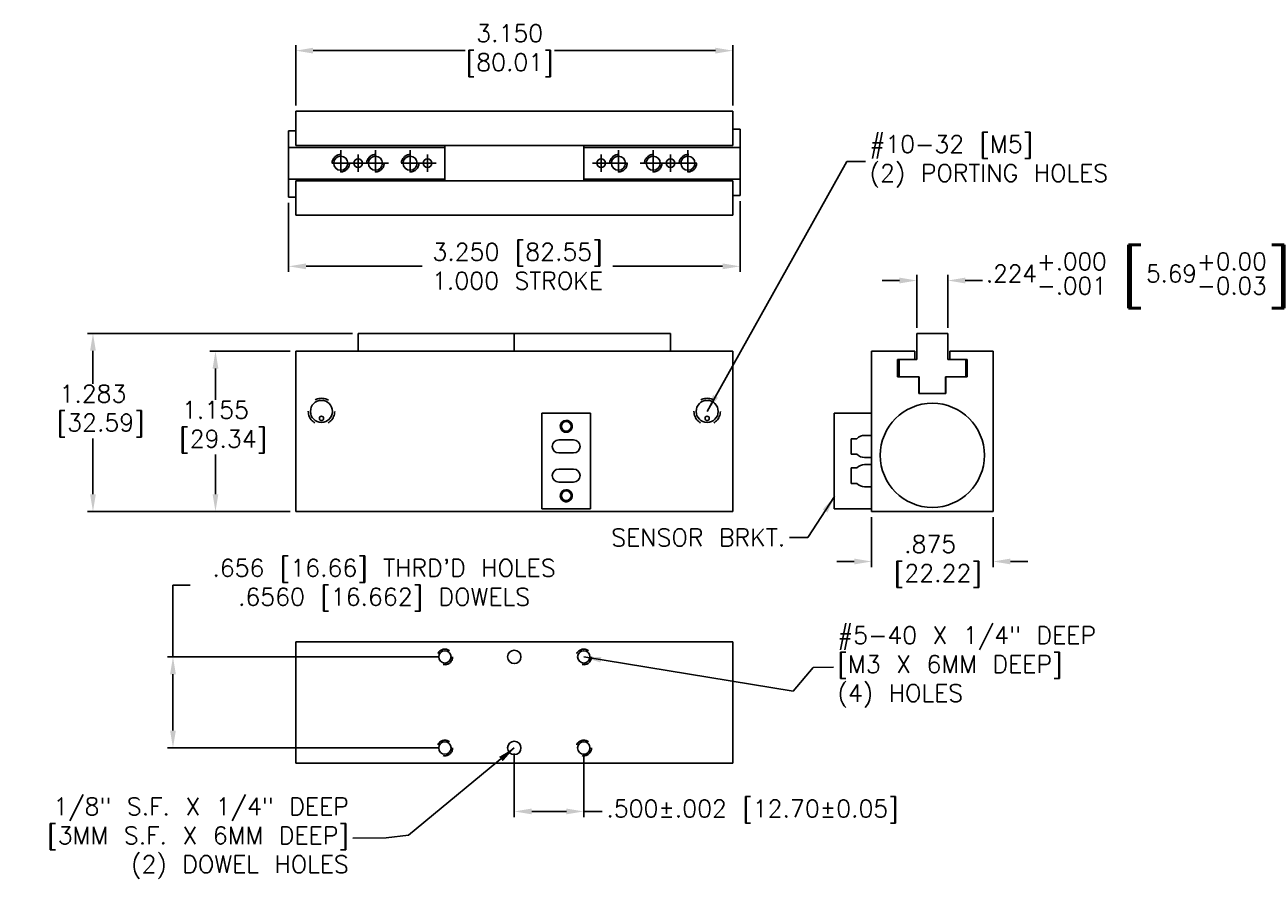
# Model space of a CAD drawing. Extents: x 1.98 to 10.9, y 3.14 to 12.48.
# Tile 1 of 2: x 1.98 to 10.9, y 3.14 to 9.29. Entities that reach past the tile are written whole.
import ezdxf

# ---------------------------------------------------------------- set-up
doc = ezdxf.new("R2010")
doc.units = 0
doc.header["$LTSCALE"] = 0.21
doc.header["$MEASUREMENT"] = 0
for name, pattern in [('CENTER2', [1.125, 0.75, -0.125, 0.125, -0.125]), ('DASHED', [0.75, 0.5, -0.25]), ('HIDDEN', [0.375, 0.25, -0.125])]:
    doc.linetypes.add(name, pattern=pattern)
doc.layers.get('0').update_dxf_attribs({"linetype": 'CONTINUOUS'})
doc.layers.get('DEFPOINTS').update_dxf_attribs({"linetype": 'CONTINUOUS'})
doc.styles.get("Standard").update_dxf_attribs({"font": 'txt.shx', "height": 0.125})
doc.dimstyles.new('British [M]', dxfattribs={"dimscale": 0, "dimtxt": 0.045, "dimasz": 0.125, "dimexe": 0.04, "dimexo": 0.04, "dimgap": 0.03, "dimtad": 0, "dimtih": 1, "dimtoh": 1, "dimdec": 3, "dimzin": 4, "dimdsep": 46, "dimtxsty": 'Standard', "dimcen": -0.09, "dimadec": 0, "dimazin": 0, "dimtp": 0.002, "dimtfac": 1, "dimtdec": 3, "dimtofl": 0, "dimtmove": 0, "dimatfit": 3, "dimfxl": 1, "dimtolj": 1, "dimtzin": 4, "dimarcsym": 0})

# ---------------------------------------------------------------- blocks, each defined once
blk = doc.blocks.new('*D2')
at = {"color": 0, "lineweight": -2}
for p, q in [((8.075, 5.9754), (8.075, 5.6157)), ((8.95, 5.9754), (8.95, 5.6157)), ((7.95, 5.6557), (7.825, 5.6557)), ((9.075, 5.6557), (9.2, 5.6557))]:
    blk.add_line(p, q, dxfattribs=at)
at = {"color": 0}
for points in [[(7.95, 5.6766), (7.95, 5.6349), (8.075, 5.6557)], [(9.075, 5.6766), (9.075, 5.6349), (8.95, 5.6557)]]:
    blk.add_solid(points, dxfattribs=at)
at = {"layer": 'DEFPOINTS', "color": 0}
for p in [(8.075, 6.0154), (8.95, 6.0154), (8.95, 5.6557)]:
    blk.add_point(p, dxfattribs=at)
at = {"color": 0, "insert": (8.4968, 5.6557), "char_height": 0.125, "attachment_point": 5}
blk.add_mtext('\\A1;.875\\P [22.22]', dxfattribs=at)
blk = doc.blocks.new('*D3')
at = {"color": 0, "lineweight": -2}
for p, q in [((3.8891, 7.1704), (3.3108, 7.1704)), ((3.3508, 7.0454), (3.3508, 6.8194)), ((3.3508, 6.1404), (3.3508, 6.4261)), ((3.8891, 6.0154), (3.3108, 6.0154))]:
    blk.add_line(p, q, dxfattribs=at)
at = {"color": 0}
for points in [[(3.33, 7.0454), (3.3716, 7.0454), (3.3508, 7.1704)], [(3.33, 6.1404), (3.3716, 6.1404), (3.3508, 6.0154)]]:
    blk.add_solid(points, dxfattribs=at)
at = {"layer": 'DEFPOINTS', "color": 0}
for p in [(3.9291, 7.1704), (3.3508, 6.0154), (3.9291, 6.0154)]:
    blk.add_point(p, dxfattribs=at)
at = {"color": 0, "insert": (3.3508, 6.6228), "char_height": 0.125, "attachment_point": 5}
blk.add_mtext('\\A1;1.155\\P [29.34]', dxfattribs=at)
blk = doc.blocks.new('*D5')
at = {"color": 0, "lineweight": -2}
for p, q in [((3.9291, 8.9211), (3.9291, 9.357)), ((4.0541, 9.317), (5.1477, 9.317)), ((6.9511, 9.317), (5.791, 9.317)), ((7.0761, 8.9211), (7.0761, 9.357))]:
    blk.add_line(p, q, dxfattribs=at)
at = {"color": 0}
for points in [[(4.0541, 9.3378), (4.0541, 9.2962), (3.9291, 9.317)], [(6.9511, 9.3378), (6.9511, 9.2962), (7.0761, 9.317)]]:
    blk.add_solid(points, dxfattribs=at)
at = {"layer": 'DEFPOINTS', "color": 0}
for p in [(3.9291, 9.317), (3.9291, 8.8811), (7.0761, 8.8811)]:
    blk.add_point(p, dxfattribs=at)
at = {"color": 0, "insert": (5.4693, 9.317), "char_height": 0.125, "attachment_point": 5}
blk.add_mtext('\\A1;3.150\\P[80.01]', dxfattribs=at)
blk = doc.blocks.new('*D6')
at = {"color": 0, "linetype": 'ByBlock'}
for p, q in [((5.5026, 4.2724), (5.5026, 3.8152)), ((6.0026, 4.2724), (6.0026, 3.8152)), ((5.6276, 3.8552), (5.8776, 3.8552)), ((6.0026, 3.8552), (6.1354, 3.8552))]:
    blk.add_line(p, q, dxfattribs=at)
for points in [[(5.6276, 3.8761), (5.6276, 3.8344), (5.5026, 3.8552)], [(5.8776, 3.8761), (5.8776, 3.8344), (6.0026, 3.8552)]]:
    blk.add_solid(points, dxfattribs=at)
at = {"layer": 'DEFPOINTS', "color": 0, "linetype": 'ByBlock'}
for p in [(5.5026, 4.3124), (6.0026, 4.3124), (6.0026, 3.8552)]:
    blk.add_point(p, dxfattribs=at)
at = {"color": 0, "linetype": 'ByBlock', "insert": (7.2175, 3.8552), "char_height": 0.125, "attachment_point": 5}
blk.add_mtext('\\A1;.500±.002 [12.70±0.05]', dxfattribs=at)
blk = doc.blocks.new('*D37')
at = {"color": 0, "lineweight": -2}
for p, q in [((8.2755, 7.6796), (8.1505, 7.6796)), ((8.4005, 7.3379), (8.4005, 7.7196)), ((8.6245, 7.3379), (8.6245, 7.7196)), ((8.7495, 7.6796), (8.8745, 7.6796))]:
    blk.add_line(p, q, dxfattribs=at)
at = {"color": 0}
for points in [[(8.2755, 7.7004), (8.2755, 7.6588), (8.4005, 7.6796)], [(8.7495, 7.7004), (8.7495, 7.6588), (8.6245, 7.6796)]]:
    blk.add_solid(points, dxfattribs=at)
at = {"layer": 'DEFPOINTS', "color": 0}
for p in [(8.4005, 7.6796), (8.4005, 7.2979), (8.6245, 7.2979)]:
    blk.add_point(p, dxfattribs=at)
at = {"color": 0, "insert": (10.0232, 7.6796), "char_height": 0.125, "attachment_point": 5}
blk.add_mtext('\\A1;.224\\S+.000^ -.001; {\\o\\l\\H0.300000;[}5.69\\S+0.00^ -0.03;{\\o\\l\\H0.300000;]}', dxfattribs=at)
blk = doc.blocks.new('*D44')
at = {"color": 0, "lineweight": -2}
for p, q in [((4.3376, 7.2984), (2.4286, 7.2984)), ((2.4686, 7.1734), (2.4686, 6.9361)), ((2.4686, 6.1404), (2.4686, 6.5428)), ((3.8891, 6.0154), (2.4286, 6.0154))]:
    blk.add_line(p, q, dxfattribs=at)
at = {"color": 0}
for points in [[(2.4478, 7.1734), (2.4895, 7.1734), (2.4686, 7.2984)], [(2.4478, 6.1404), (2.4895, 6.1404), (2.4686, 6.0154)]]:
    blk.add_solid(points, dxfattribs=at)
at = {"layer": 'DEFPOINTS', "color": 0}
for p in [(4.3776, 7.2984), (2.4686, 6.0154), (3.9291, 6.0154)]:
    blk.add_point(p, dxfattribs=at)
at = {"color": 0, "insert": (2.4686, 6.7394), "char_height": 0.125, "attachment_point": 5}
blk.add_mtext('\\A1;1.283\\P [32.59]', dxfattribs=at)
blk = doc.blocks.new('*D45')
at = {"color": 0, "linetype": 'ByBlock'}
for p, q in [((3.0447, 4.9684), (3.0447, 5.4846)), ((3.0447, 5.4846), (3.1697, 5.4846)), ((4.9626, 4.9684), (3.0047, 4.9684)), ((3.0447, 4.4374), (3.0447, 4.8434)), ((4.9626, 4.3124), (3.0047, 4.3124))]:
    blk.add_line(p, q, dxfattribs=at)
for points in [[(3.0239, 4.8434), (3.0655, 4.8434), (3.0447, 4.9684)], [(3.0239, 4.4374), (3.0655, 4.4374), (3.0447, 4.3124)]]:
    blk.add_solid(points, dxfattribs=at)
at = {"layer": 'DEFPOINTS', "color": 0, "linetype": 'ByBlock'}
for p in [(5.0026, 4.9684), (3.0447, 4.3124), (5.0026, 4.3124)]:
    blk.add_point(p, dxfattribs=at)
at = {"color": 0, "linetype": 'ByBlock', "insert": (4.5643, 5.4846), "char_height": 0.125, "attachment_point": 5}
blk.add_mtext("\\A1;.656 [16.66] THRD'D HOLES\\P.6560 [16.662] DOWELS", dxfattribs=at)
blk = doc.blocks.new('*D52')
at = {"color": 0, "linetype": 'ByBlock'}
for p, q in [((3.8776, 8.0075), (3.8776, 7.5105)), ((7.1276, 8.021), (7.1276, 7.5105)), ((4.0026, 7.5505), (4.8395, 7.5505)), ((7.0026, 7.5505), (6.212, 7.5505))]:
    blk.add_line(p, q, dxfattribs=at)
for points in [[(4.0026, 7.5713), (4.0026, 7.5296), (3.8776, 7.5505)], [(7.0026, 7.5713), (7.0026, 7.5296), (7.1276, 7.5505)]]:
    blk.add_solid(points, dxfattribs=at)
at = {"layer": 'DEFPOINTS', "color": 0, "linetype": 'ByBlock'}
for p in [(3.8776, 8.0475), (7.1276, 8.061), (7.1276, 7.5505)]:
    blk.add_point(p, dxfattribs=at)
at = {"color": 0, "linetype": 'ByBlock', "insert": (5.5257, 7.5505), "char_height": 0.125, "attachment_point": 5}
blk.add_mtext('\\A1;3.250 [82.55]\\P1.000 STROKE', dxfattribs=at)

msp = doc.modelspace()

# ---------------------------------------------------------------- linework, layer by layer
for p, q in [((7.0761, 8.6682), (3.9291, 8.6682)), ((3.9291, 8.6682), (3.9291, 8.4207)), ((7.0761, 8.6682), (7.0761, 8.4207)), ((3.8776, 8.0475), (3.8776, 8.5255)), ((7.1276, 8.061), (7.1276, 8.539)), ((3.8776, 8.4072), (3.8776, 8.1657)), ((3.8776, 8.1725), (3.8776, 8.4005)), ((3.8776, 8.1725), (3.8776, 8.4005)), ((7.0761, 8.4207), (3.9291, 8.4207)), ((5.0026, 8.4207), (5.0026, 8.1657)), ((6.0026, 8.4207), (6.0026, 8.1657)), ((7.1276, 8.4207), (7.1276, 8.1792)), ((7.1276, 8.186), (7.1276, 8.414)), ((7.1276, 8.186), (7.1276, 8.414)), ((7.0761, 8.1657), (3.9291, 8.1657)), ((3.9291, 8.1657), (3.9291, 7.9182)), ((7.0761, 8.1657), (7.0761, 7.9182)), ((7.0761, 7.9182), (3.9291, 7.9182)), ((4.3776, 7.067), (5.5026, 7.067)), ((4.3776, 7.0416), (4.3776, 7.067)), ((4.3776, 7.067), (6.6276, 7.067)), ((5.0024, 7.067), (4.9761, 7.067)), ((5.0024, 7.067), (4.9761, 7.067)), ((5.5026, 7.067), (5.5026, 6.939)), ((5.5026, 7.0416), (5.5026, 7.067)), ((5.5026, 7.067), (6.6276, 7.067)), ((6.1274, 7.067), (6.1011, 7.067)), ((6.1274, 7.067), (6.1011, 7.067)), ((6.6276, 7.067), (6.6276, 6.939)), ((8.6245, 7.0665), (8.4005, 7.0665)), ((4.3776, 7.0416), (4.3776, 6.939)), ((4.3776, 6.9762), (4.3776, 6.939)), ((5.5026, 7.0416), (5.5026, 6.939)), ((5.5026, 6.9762), (5.5026, 6.939)), ((3.9291, 6.939), (3.9291, 5.784)), ((3.9291, 6.939), (7.0761, 6.939)), ((7.0761, 6.939), (7.0761, 5.784)), ((8.3875, 6.939), (8.075, 6.939)), ((8.075, 5.784), (8.075, 6.939)), ((8.3565, 6.879), (8.2625, 6.879)), ((8.2625, 6.754), (8.2625, 6.879)), ((8.4005, 6.879), (8.2725, 6.879)), ((8.3565, 6.879), (8.3875, 6.879)), ((8.3875, 6.879), (8.3875, 6.939)), ((8.7525, 6.879), (8.6245, 6.879)), ((8.6375, 6.879), (8.6375, 6.939)), ((8.95, 6.939), (8.6375, 6.939)), ((8.6375, 6.879), (8.6685, 6.879)), ((8.7625, 6.879), (8.6685, 6.879)), ((8.7625, 6.754), (8.7625, 6.879)), ((8.95, 5.784), (8.95, 6.939)), ((8.416, 6.754), (8.2625, 6.754)), ((8.4175, 6.754), (8.2725, 6.754)), ((8.416, 6.634), (8.416, 6.754)), ((8.7525, 6.754), (8.6075, 6.754)), ((8.7625, 6.754), (8.609, 6.754)), ((8.609, 6.634), (8.609, 6.754)), ((8.609, 6.634), (8.416, 6.634)), ((5.7011, 6.493), (6.0511, 6.493)), ((5.7011, 6.493), (5.7011, 5.803)), ((6.0511, 6.493), (6.0511, 5.803)), ((7.805, 6.493), (7.805, 5.803)), ((7.805, 6.493), (8.075, 6.493)), ((8.075, 6.493), (8.075, 6.333)), ((8.075, 6.333), (8.025, 6.333)), ((5.8229, 6.2998), (5.9294, 6.2998)), ((7.927, 6.197), (7.927, 6.309)), ((7.9678, 6.309), (7.927, 6.309)), ((5.8229, 6.2063), (5.9294, 6.2063)), ((7.9678, 6.197), (7.927, 6.197)), ((8.075, 6.173), (8.025, 6.173)), ((8.075, 6.173), (8.075, 6.123)), ((5.8229, 6.0898), (5.9294, 6.0898)), ((7.927, 5.987), (7.927, 6.099)), ((7.9678, 6.099), (7.927, 6.099)), ((8.075, 6.123), (8.025, 6.123)), ((5.8229, 5.9963), (5.9294, 5.9963)), ((7.9678, 5.987), (7.927, 5.987)), ((8.075, 5.963), (8.025, 5.963)), ((8.075, 5.963), (8.075, 5.803)), ((5.7011, 5.803), (6.0511, 5.803)), ((7.805, 5.803), (8.075, 5.803)), ((3.9291, 5.784), (7.0761, 5.784)), ((8.95, 5.784), (8.075, 5.784)), ((3.9291, 4.8465), (3.9291, 3.9715)), ((7.0761, 4.8465), (3.9291, 4.8465)), ((7.0761, 4.8465), (7.0761, 3.9715)), ((7.0761, 3.9715), (3.9291, 3.9715))]:
    msp.add_line(p, q)
at = {"linetype": 'Continuous'}
for p, q in [((3.9291, 8.5255), (3.8776, 8.5255)), ((7.0761, 8.539), (7.1276, 8.539)), ((5.0026, 8.4072), (3.8776, 8.4072)), ((6.0026, 8.4072), (7.1276, 8.4072)), ((5.0026, 8.1792), (3.8776, 8.1792)), ((6.0026, 8.1792), (7.1276, 8.1792)), ((3.9291, 8.0475), (3.8776, 8.0475)), ((7.0761, 8.061), (7.1276, 8.061)), ((8.4005, 6.879), (8.4005, 7.0665)), ((8.6245, 6.879), (8.6245, 7.0665)), ((8.2725, 6.754), (8.2725, 6.879)), ((8.7525, 6.754), (8.7525, 6.879)), ((8.4175, 6.634), (8.4175, 6.754)), ((8.6075, 6.634), (8.6075, 6.754))]:
    msp.add_line(p, q, dxfattribs=at)
at = {"linetype": 'CENTER2'}
for p, q in [((4.2526, 8.387), (4.2526, 8.1995)), ((4.5026, 8.387), (4.5026, 8.1995)), ((4.7526, 8.387), (4.7526, 8.1995)), ((6.2526, 8.387), (6.2526, 8.1995)), ((6.5026, 8.387), (6.5026, 8.1995)), ((6.7526, 8.387), (6.7526, 8.1995)), ((4.3464, 8.2932), (4.1589, 8.2932)), ((4.4401, 8.2932), (4.3151, 8.2932)), ((4.3776, 8.3557), (4.3776, 8.2307)), ((4.5964, 8.2932), (4.4089, 8.2932)), ((4.8464, 8.2932), (4.6589, 8.2932)), ((4.9401, 8.2932), (4.8151, 8.2932)), ((4.8776, 8.3557), (4.8776, 8.2307)), ((6.0651, 8.2932), (6.1901, 8.2932)), ((6.1276, 8.3557), (6.1276, 8.2307)), ((6.1589, 8.2932), (6.3464, 8.2932)), ((6.4089, 8.2932), (6.5964, 8.2932)), ((6.5651, 8.2932), (6.6901, 8.2932)), ((6.6276, 8.3557), (6.6276, 8.2307)), ((6.6589, 8.2932), (6.8464, 8.2932))]:
    msp.add_line(p, q, dxfattribs=at)
at = {"linetype": 'HIDDEN'}
for centre in [(4.2526, 8.2932), (4.5026, 8.2932), (4.7526, 8.2932), (6.2526, 8.2932), (6.5026, 8.2932), (6.7526, 8.2932)]:
    msp.add_circle(centre, 0.0625, dxfattribs=at)
for centre, radius in [((4.2526, 8.2932), 0.0508), ((4.3776, 8.2932), 0.0312), ((4.5026, 8.2932), 0.0508), ((4.7526, 8.2932), 0.0508), ((4.8776, 8.2932), 0.0312), ((6.1276, 8.2932), 0.0312), ((6.2526, 8.2932), 0.0508), ((6.5026, 8.2932), 0.0508), ((6.6276, 8.2932), 0.0312), ((6.7526, 8.2932), 0.0508), ((4.1141, 6.505), 0.0795), ((6.8911, 6.505), 0.0795), ((8.5125, 6.189), 0.375), ((4.1141, 6.455), 0.0155), ((5.8761, 6.398), 0.043), ((5.8761, 6.398), 0.043), ((5.8761, 6.398), 0.043), ((5.8761, 6.398), 0.043), ((5.8761, 6.398), 0.035), ((5.8761, 6.398), 0.035), ((5.8761, 6.398), 0.035), ((6.8911, 6.455), 0.0155), ((5.8761, 5.898), 0.043), ((5.8761, 5.898), 0.043), ((5.8761, 5.898), 0.043), ((5.8761, 5.898), 0.043), ((5.8761, 5.898), 0.035), ((5.8761, 5.898), 0.035), ((5.8761, 5.898), 0.035), ((5.0026, 4.737), 0.0445), ((5.5026, 4.737), 0.048), ((6.0026, 4.737), 0.0445), ((5.0026, 4.081), 0.0445), ((5.5026, 4.081), 0.048), ((6.0026, 4.081), 0.0445)]:
    msp.add_circle(centre, radius)
at = {"linetype": 'DASHED', "ltscale": 0.0935}
for centre in [(4.1141, 6.505), (6.8911, 6.505)]:
    msp.add_circle(centre, 0.095, dxfattribs=at)
at = {"linetype": 'DASHED', "ltscale": 0.187}
for centre in [(5.8761, 6.398), (5.8761, 6.398), (5.8761, 6.398), (5.8761, 5.898), (5.8761, 5.898), (5.8761, 5.898)]:
    msp.add_circle(centre, 0.043, dxfattribs=at)
at = {"linetype": 'DASHED', "ltscale": 0.0625}
for centre in [(5.0026, 4.737), (6.0026, 4.737), (5.0026, 4.081), (6.0026, 4.081)]:
    msp.add_circle(centre, 0.056, dxfattribs=at)
for centre, radius, start, end in [((8.025, 6.253), 0.08, 90, 135.573), ((5.8229, 6.253), 0.0467, 90, 270), ((5.9294, 6.253), 0.0467, 270, 90), ((8.025, 6.253), 0.08, 224.427, 270), ((5.8229, 6.043), 0.0467, 90, 270), ((5.9294, 6.043), 0.0467, 270, 90), ((8.025, 6.043), 0.08, 90, 135.573), ((8.025, 6.043), 0.08, 224.427, 270)]:
    msp.add_arc(centre, radius, start, end)

# ---------------------------------------------------------------- texts
at = {"char_height": 0.125}
for s, insert, attachment_point in [('#10-32 [M5]\\P(2) PORTING HOLES', (8.0609, 8.3059), 4), ('\\A1;SENSOR BRKT.', (7.4529, 5.597), 6), ('#5-40 X 1/4" DEEP\\P[M3 X 6MM DEEP]\\P(4) HOLES', (7.8298, 4.6639), 4), ('1/8" S.F. X 1/4" DEEP\\P[3MM S.F. X 6MM DEEP]\\P(2) DOWEL HOLES', (4.3109, 3.4307), 6)]:
    msp.add_mtext(s, dxfattribs=dict(at, insert=insert, attachment_point=attachment_point))

# ---------------------------------------------------------------- dimensions: what is measured, and where the dimension line sits
dim = msp.add_linear_dim(base=(3.9291, 9.1041), p1=(7.0761, 8.6682), p2=(3.9291, 8.6682), text='3.150\\P[80.01]', dimstyle='British [M]', override={"dimscale": 1, "dimpost": '\\P'})
dim.commit()
dim.dimension.update_dxf_attribs({"geometry": '*D5', "text_midpoint": (5.4693, 9.1041), "dimtype": 160, "insert": (0, -0.2129)})
dim = msp.add_linear_dim(base=(7.1276, 7.5505), p1=(3.8776, 8.0475), p2=(7.1276, 8.061), text='<>\\P1.000 STROKE', dimstyle='British [M]', override={"dimscale": 1, "dimpost": ''})
dim.commit()
dim.dimension.update_dxf_attribs({"geometry": '*D52', "text_midpoint": (5.5257, 7.5505), "dimtype": 160})
for base, p1, p2, angle, override, picture, middle in [((8.4005, 7.4482), (8.6245, 7.0665), (8.4005, 7.0665), 180, {"dimscale": 1, "dimpost": '', "dimtol": 1, "dimtp": 0, "dimtm": 0.001}, '*D37', (10.0232, 7.4482)), ((2.4686, 5.784), (4.3776, 7.067), (3.9291, 5.784), 90, {"dimscale": 1, "dimpost": '\\P'}, '*D44', (2.4686, 6.5081)), ((3.3508, 5.784), (3.9291, 6.939), (3.9291, 5.784), 90, {"dimscale": 1, "dimpost": '\\P'}, '*D3', (3.3508, 6.3914))]:
    dim = msp.add_linear_dim(base=base, p1=p1, p2=p2, angle=angle, dimstyle='British [M]', override=override)
    dim.commit()
    dim.dimension.update_dxf_attribs({"geometry": picture, "text_midpoint": middle, "dimtype": 160, "insert": (0, -0.2314)})
dim = msp.add_linear_dim(base=(3.0447, 4.081), p1=(5.0026, 4.737), p2=(5.0026, 4.081), angle=90, text="<> THRD'D HOLES\\P.6560 [16.662] DOWELS", dimstyle='British [M]', override={"dimscale": 1, "dimpost": '', "dimtp": 0, "dimtm": 0.001})
dim.commit()
dim.dimension.update_dxf_attribs({"geometry": '*D45', "text_midpoint": (4.5643, 5.2532), "dimtype": 160, "insert": (0, -0.2314)})
for base, p1, p2, override, picture, middle in [((8.95, 5.4244), (8.075, 5.784), (8.95, 5.784), {"dimscale": 1, "dimpost": '\\P'}, '*D2', (8.4968, 5.4244)), ((6.0026, 3.6239), (5.5026, 4.081), (6.0026, 4.081), {"dimscale": 1, "dimpost": '', "dimtol": 1, "dimtm": 0.002}, '*D6', (7.2175, 3.6239))]:
    dim = msp.add_linear_dim(base=base, p1=p1, p2=p2, dimstyle='British [M]', override=override)
    dim.commit()
    dim.dimension.update_dxf_attribs({"geometry": picture, "text_midpoint": middle, "dimtype": 160, "insert": (0, -0.2314)})

# ---------------------------------------------------------------- leaders
at = {"annotation_type": 0, "has_hookline": 1}
for points, override, hookline_direction, text_width in [([(6.8911, 6.505), (7.8976, 8.3059), (8.0309, 8.3059)], {"dimscale": 1, "dimpost": '', "dimtp": 0, "dimtm": 0.001}, 0, 1.9583), ([(7.8087, 5.893), (7.6162, 5.597), (7.4829, 5.597)], {"dimscale": 1, "dimpost": '', "dimtp": 0, "dimtm": 0.001}, 1, 1.375), ([(6.0026, 4.737), (7.5115, 4.4898), (7.6541, 4.6609), (7.7998, 4.6639)], {"dimscale": 1, "dimpost": ''}, 0, 1.9792), ([(5.5026, 4.081), (4.7418, 3.4519), (4.5806, 3.4331), (4.3409, 3.4307)], {"dimscale": 1, "dimpost": ''}, 1, 2.3333)]:
    msp.add_leader(points, dimstyle='British [M]', override=override, dxfattribs=dict(at, hookline_direction=hookline_direction, text_width=text_width))

doc.saveas('drawing.dxf')
